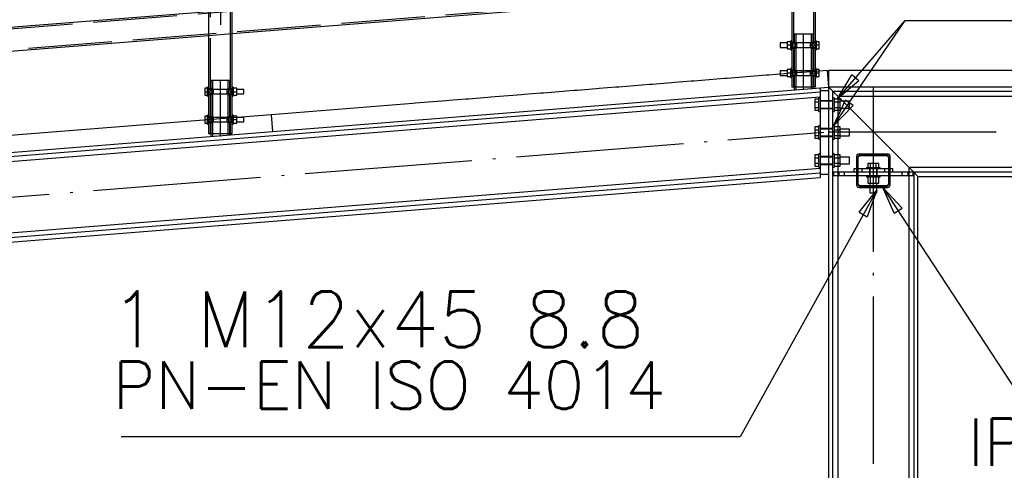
# Paper-space layout '450x700' of a CAD drawing. Header units: millimetres. Extents: x 0 to 420, y 0 to 695.
# Tile 67 of 86: x 331 to 366, y 330 to 347. Entities that reach past the tile are written whole.
import ezdxf

# ---------------------------------------------------------------- set-up
doc = ezdxf.new("R2010")
doc.units = ezdxf.units.MM
doc.linetypes.add('ACAD_ISO02W100', pattern=[15, 12, -3])
doc.linetypes.add('ACAD_ISO04W100', pattern=[30, 24, -3, 0, -3])
doc.layers.get('0').update_dxf_attribs({"linetype": 'CONTINUOUS'})
doc.layers.add('AS_DIM_ON', color=7, linetype='CONTINUOUS')
doc.styles.add('Simplex.shx', font='simplex.shx', dxfattribs={"height": 2})

psp = doc.layouts.new('450x700')

# ---------------------------------------------------------------- hatches: boundary and pattern name
h = psp.add_hatch()
h.set_pattern_fill('ANSI31', color=256, scale=0.1, style=0)
h.set_pattern_definition([(45, (237.16074, 342.5165), (-0.2245064, 0.2245064), [])])
h.paths.add_polyline_path([(362.119, 341.724), (361.099, 341.724, 0.414214), (361.009, 341.634), (361.009, 340.614, 0.414214), (361.099, 340.524), (362.119, 340.524, 0.414214), (362.209, 340.614), (362.209, 341.634, 0.414214)], flags=0)
h.paths.add_polyline_path([(362.089, 341.664, -0.414214), (362.149, 341.604), (362.149, 340.644, -0.414214), (362.089, 340.584), (361.129, 340.584, -0.414214), (361.069, 340.644), (361.069, 341.604, -0.414214), (361.129, 341.664)], flags=0)

# ---------------------------------------------------------------- linework, layer by layer
at = {"color": 84, "linetype": 'ACAD_ISO02W100', "ltscale": 0.25}
for p, q in [((359.476, 345.717), (359.476, 366.687)), ((358.744, 365.895), (358.744, 345.717)), ((337.844, 364.625), (337.844, 344.05)), ((338.576, 344.05), (338.576, 364.625)), ((359.081, 348.457), (234.081, 338.49)), ((234.139, 337.76), (358.686, 347.692)), ((337.786, 346.818), (337.786, 345.967)), ((338.634, 346.034), (338.634, 346.827)), ((337.786, 345.967), (338.634, 346.034)), ((358.871, 346.017), (358.773, 346.017)), ((358.773, 346.017), (358.773, 345.717)), ((358.831, 346.017), (358.831, 345.717)), ((359.11, 346.017), (358.871, 346.017)), ((359.348, 346.017), (359.11, 346.017)), ((359.447, 346.017), (359.348, 346.017)), ((359.389, 345.717), (359.389, 346.017)), ((359.447, 345.717), (359.447, 346.017)), ((358.744, 345.717), (358.686, 345.717)), ((358.695, 345.537), (358.686, 345.516)), ((358.686, 345.516), (358.744, 345.516)), ((358.695, 345.697), (358.7, 345.687)), ((359.524, 345.697), (358.695, 345.697)), ((358.7, 345.546), (358.695, 345.537)), ((358.695, 345.537), (359.524, 345.537)), ((358.744, 345.717), (358.753, 345.697)), ((358.744, 345.717), (358.758, 345.687)), ((358.758, 345.546), (358.744, 345.516)), ((358.753, 345.537), (358.744, 345.516)), ((358.744, 345.516), (358.744, 344.717)), ((358.753, 345.697), (358.758, 345.687)), ((358.758, 345.546), (358.753, 345.537)), ((358.758, 345.687), (358.764, 345.617)), ((358.764, 345.617), (358.758, 345.546)), ((358.773, 345.717), (358.802, 345.687)), ((358.773, 345.717), (358.793, 345.697)), ((358.831, 345.717), (358.773, 345.717)), ((358.802, 345.546), (358.773, 345.516)), ((358.793, 345.537), (358.773, 345.516)), ((358.773, 345.516), (358.773, 344.717)), ((358.773, 345.516), (358.831, 345.516)), ((358.793, 345.697), (358.802, 345.687)), ((358.802, 345.546), (358.793, 345.537)), ((358.802, 345.687), (358.814, 345.617)), ((358.814, 345.617), (358.802, 345.546)), ((358.831, 345.717), (358.86, 345.687)), ((358.831, 345.717), (358.851, 345.697)), ((358.86, 345.546), (358.831, 345.516)), ((358.851, 345.537), (358.831, 345.516)), ((358.831, 345.516), (358.831, 344.717)), ((358.851, 345.697), (358.86, 345.687)), ((358.86, 345.546), (358.851, 345.537)), ((358.86, 345.687), (358.861, 345.686)), ((358.861, 345.547), (358.86, 345.546)), ((358.861, 345.686), (358.861, 345.617)), ((358.861, 345.617), (358.861, 345.547)), ((359.359, 345.687), (359.389, 345.717)), ((359.359, 345.687), (359.369, 345.697)), ((359.359, 345.686), (359.359, 345.687)), ((359.359, 345.617), (359.359, 345.686)), ((359.359, 345.547), (359.359, 345.617)), ((359.359, 345.546), (359.359, 345.547)), ((359.369, 345.537), (359.359, 345.546)), ((359.389, 345.516), (359.359, 345.546)), ((359.369, 345.697), (359.389, 345.717)), ((359.389, 345.516), (359.369, 345.537)), ((359.447, 345.717), (359.389, 345.717)), ((359.389, 344.717), (359.389, 345.516)), ((359.389, 345.516), (359.447, 345.516)), ((359.405, 345.617), (359.417, 345.687)), ((359.417, 345.546), (359.405, 345.617)), ((359.417, 345.687), (359.447, 345.717)), ((359.417, 345.687), (359.427, 345.697)), ((359.427, 345.537), (359.417, 345.546)), ((359.447, 345.516), (359.417, 345.546)), ((359.427, 345.697), (359.447, 345.717)), ((359.447, 345.516), (359.427, 345.537)), ((359.447, 344.717), (359.447, 345.516)), ((359.456, 345.617), (359.462, 345.687)), ((359.462, 345.546), (359.456, 345.617)), ((359.462, 345.687), (359.476, 345.717)), ((359.462, 345.687), (359.466, 345.697)), ((359.476, 345.516), (359.462, 345.546)), ((359.466, 345.537), (359.462, 345.546)), ((359.466, 345.697), (359.476, 345.717)), ((359.476, 345.516), (359.466, 345.537)), ((359.534, 345.717), (359.476, 345.717)), ((359.476, 345.516), (359.534, 345.516)), ((359.476, 344.717), (359.476, 345.516)), ((359.52, 345.687), (359.524, 345.697)), ((359.524, 345.537), (359.52, 345.546)), ((359.524, 345.697), (359.534, 345.717)), ((359.534, 345.516), (359.524, 345.537)), ((358.266, 344.579), (358.266, 344.56)), ((358.266, 344.56), (358.266, 344.543)), ((358.266, 344.543), (358.266, 344.537)), ((358.266, 344.537), (358.518, 344.537)), ((358.518, 344.599), (358.518, 344.492)), ((358.518, 344.492), (358.654, 344.492)), ((358.654, 344.585), (358.654, 344.61)), ((358.654, 344.555), (358.654, 344.585)), ((358.654, 344.528), (358.654, 344.555)), ((358.654, 344.503), (358.654, 344.528)), ((358.654, 344.492), (358.654, 344.503)), ((358.654, 344.483), (358.654, 344.492)), ((358.654, 344.469), (358.654, 344.483)), ((358.654, 344.46), (358.654, 344.469)), ((358.654, 344.457), (358.654, 344.46)), ((358.654, 344.457), (358.686, 344.457)), ((358.744, 344.716), (358.686, 344.716)), ((358.686, 344.613), (358.686, 344.585)), ((358.686, 344.585), (358.686, 344.555)), ((358.686, 344.555), (358.686, 344.528)), ((358.7, 344.546), (358.686, 344.516)), ((358.686, 344.537), (359.534, 344.537)), ((358.695, 344.537), (358.686, 344.516)), ((358.686, 344.528), (358.686, 344.503)), ((358.686, 344.516), (358.744, 344.516)), ((358.686, 344.503), (358.686, 344.483)), ((358.686, 344.483), (358.686, 344.469)), ((358.686, 344.469), (358.686, 344.46)), ((358.686, 344.46), (358.686, 344.457)), ((358.686, 344.457), (358.686, 344.117)), ((358.695, 344.697), (358.7, 344.687)), ((359.524, 344.697), (358.695, 344.697)), ((358.7, 344.546), (358.695, 344.537)), ((358.705, 344.614), (358.7, 344.546)), ((358.744, 344.717), (358.753, 344.697)), ((358.744, 344.717), (358.758, 344.687)), ((358.758, 344.546), (358.744, 344.516)), ((358.753, 344.537), (358.744, 344.516)), ((358.744, 344.516), (358.744, 344.117)), ((358.753, 344.697), (358.758, 344.687)), ((358.758, 344.546), (358.753, 344.537)), ((358.758, 344.687), (358.764, 344.617)), ((358.764, 344.617), (358.758, 344.546)), ((358.763, 344.619), (358.764, 344.617)), ((358.773, 344.717), (358.802, 344.687)), ((358.773, 344.717), (358.793, 344.697)), ((358.831, 344.716), (358.773, 344.716)), ((358.802, 344.546), (358.773, 344.516)), ((358.793, 344.537), (358.773, 344.516)), ((358.773, 344.516), (358.773, 344.018)), ((358.773, 344.516), (358.831, 344.516)), ((358.793, 344.697), (358.802, 344.687)), ((358.802, 344.546), (358.793, 344.537)), ((358.802, 344.687), (358.813, 344.623)), ((358.814, 344.617), (358.802, 344.546)), ((358.813, 344.623), (358.814, 344.617)), ((358.831, 344.717), (358.86, 344.687)), ((358.831, 344.717), (358.851, 344.697)), ((358.86, 344.546), (358.831, 344.516)), ((358.851, 344.537), (358.831, 344.516)), ((358.831, 344.516), (358.831, 344.023)), ((358.851, 344.697), (358.86, 344.687)), ((358.86, 344.546), (358.851, 344.537)), ((358.86, 344.687), (358.861, 344.686)), ((358.861, 344.547), (358.86, 344.546)), ((358.861, 344.686), (358.861, 344.617)), ((358.861, 344.617), (358.861, 344.547)), ((359.359, 344.687), (359.389, 344.717)), ((359.359, 344.687), (359.369, 344.697)), ((359.359, 344.686), (359.359, 344.687)), ((359.359, 344.617), (359.359, 344.686)), ((359.359, 344.547), (359.359, 344.617)), ((359.359, 344.546), (359.359, 344.547)), ((359.369, 344.537), (359.359, 344.546)), ((359.389, 344.516), (359.359, 344.546)), ((359.369, 344.697), (359.389, 344.717)), ((359.389, 344.516), (359.369, 344.537)), ((359.447, 344.716), (359.389, 344.716)), ((359.389, 344.067), (359.389, 344.516)), ((359.389, 344.516), (359.447, 344.516)), ((359.405, 344.617), (359.415, 344.671)), ((359.417, 344.546), (359.405, 344.617)), ((359.415, 344.671), (359.417, 344.687)), ((359.417, 344.687), (359.447, 344.717)), ((359.417, 344.687), (359.427, 344.697)), ((359.427, 344.537), (359.417, 344.546)), ((359.447, 344.516), (359.417, 344.546)), ((359.427, 344.697), (359.447, 344.717)), ((359.447, 344.516), (359.427, 344.537)), ((359.447, 344.072), (359.447, 344.516)), ((359.456, 344.617), (359.462, 344.687)), ((359.462, 344.546), (359.456, 344.617)), ((359.461, 344.675), (359.462, 344.687)), ((359.462, 344.687), (359.476, 344.717)), ((359.462, 344.687), (359.466, 344.697)), ((359.476, 344.516), (359.462, 344.546)), ((359.466, 344.537), (359.462, 344.546)), ((359.466, 344.697), (359.476, 344.717)), ((359.476, 344.516), (359.466, 344.537)), ((359.534, 344.716), (359.476, 344.716)), ((359.476, 344.516), (359.534, 344.516)), ((359.476, 344.117), (359.476, 344.516)), ((359.514, 344.617), (359.519, 344.679)), ((359.52, 344.546), (359.514, 344.617)), ((359.52, 344.687), (359.524, 344.697)), ((359.534, 344.516), (359.52, 344.546)), ((359.524, 344.537), (359.52, 344.546)), ((359.524, 344.697), (359.534, 344.717)), ((359.534, 344.516), (359.524, 344.537)), ((359.534, 344.678), (359.534, 344.681)), ((359.534, 344.648), (359.534, 344.678)), ((359.534, 344.617), (359.534, 344.648)), ((359.534, 344.585), (359.534, 344.617)), ((359.534, 344.555), (359.534, 344.585)), ((359.534, 344.528), (359.534, 344.555)), ((359.534, 344.503), (359.534, 344.528)), ((359.534, 344.483), (359.534, 344.503)), ((359.534, 344.469), (359.534, 344.483)), ((359.534, 344.46), (359.534, 344.469)), ((359.534, 344.457), (359.534, 344.46)), ((359.534, 344.457), (359.566, 344.457)), ((359.534, 344.117), (359.534, 344.457)), ((359.566, 344.683), (359.566, 344.678)), ((359.566, 344.678), (359.566, 344.648)), ((359.566, 344.648), (359.566, 344.617)), ((359.672, 344.617), (359.566, 344.617)), ((359.566, 344.617), (359.566, 344.585)), ((359.566, 344.585), (359.566, 344.555)), ((359.566, 344.555), (359.566, 344.528)), ((359.566, 344.528), (359.566, 344.503)), ((359.566, 344.503), (359.566, 344.492)), ((359.566, 344.492), (359.672, 344.492)), ((359.566, 344.492), (359.566, 344.483)), ((359.566, 344.483), (359.566, 344.469)), ((359.566, 344.469), (359.566, 344.46)), ((359.566, 344.46), (359.566, 344.457)), ((359.672, 344.617), (359.672, 344.691)), ((359.672, 344.492), (359.672, 344.617)), ((337.844, 344.05), (337.786, 344.05)), ((337.795, 344.03), (337.8, 344.021)), ((338.624, 344.03), (337.795, 344.03)), ((337.844, 344.05), (337.853, 344.03)), ((337.844, 344.05), (337.858, 344.021)), ((337.853, 344.03), (337.858, 344.021)), ((337.858, 344.021), (337.864, 343.95)), ((337.971, 344.35), (337.873, 344.35)), ((337.873, 344.35), (337.873, 344.05)), ((337.873, 344.05), (337.902, 344.021)), ((337.931, 344.05), (337.873, 344.05)), ((337.893, 344.03), (337.902, 344.021)), ((337.902, 344.021), (337.914, 343.95)), ((337.931, 344.35), (337.931, 344.05)), ((337.931, 344.05), (337.96, 344.021)), ((337.951, 344.03), (337.96, 344.021)), ((337.96, 344.021), (337.961, 344.019)), ((337.961, 343.95), (337.961, 344.019)), ((338.21, 344.35), (337.971, 344.35)), ((338.448, 344.35), (338.21, 344.35)), ((338.547, 344.35), (338.448, 344.35)), ((338.459, 344.021), (338.489, 344.05)), ((338.459, 344.021), (338.469, 344.03)), ((338.459, 344.019), (338.459, 344.021)), ((338.459, 343.95), (338.459, 344.019)), ((338.469, 344.03), (338.489, 344.05)), ((338.489, 344.05), (338.489, 344.35)), ((338.547, 344.05), (338.489, 344.05)), ((338.505, 343.95), (338.517, 344.021)), ((338.517, 344.021), (338.547, 344.05)), ((338.517, 344.021), (338.527, 344.03)), ((338.527, 344.03), (338.547, 344.05)), ((338.547, 344.05), (338.547, 344.35)), ((338.556, 343.95), (338.562, 344.021)), ((338.562, 344.021), (338.576, 344.05)), ((338.562, 344.021), (338.566, 344.03)), ((338.566, 344.03), (338.576, 344.05)), ((338.634, 344.05), (338.576, 344.05)), ((338.62, 344.021), (338.624, 344.03)), ((338.624, 344.03), (338.634, 344.05)), ((358.718, 344.116), (358.686, 344.116)), ((358.81, 344.116), (358.718, 344.116)), ((358.947, 344.116), (358.81, 344.116)), ((359.11, 344.116), (358.947, 344.116)), ((359.272, 344.116), (359.11, 344.116)), ((359.41, 344.116), (359.272, 344.116)), ((359.501, 344.116), (359.41, 344.116)), ((359.534, 344.116), (359.501, 344.116)), ((337.795, 343.87), (337.786, 343.85)), ((337.786, 343.85), (337.844, 343.85)), ((337.8, 343.879), (337.795, 343.87)), ((337.795, 343.87), (338.624, 343.87)), ((337.858, 343.879), (337.844, 343.85)), ((337.853, 343.87), (337.844, 343.85)), ((337.844, 343.85), (337.844, 343.05)), ((337.858, 343.879), (337.853, 343.87)), ((337.864, 343.95), (337.858, 343.879)), ((337.902, 343.879), (337.873, 343.85)), ((337.893, 343.87), (337.873, 343.85)), ((337.873, 343.85), (337.873, 343.05)), ((337.873, 343.85), (337.931, 343.85)), ((337.914, 343.95), (337.902, 343.879)), ((337.96, 343.879), (337.931, 343.85)), ((337.951, 343.87), (337.931, 343.85)), ((337.931, 343.85), (337.931, 343.05)), ((337.961, 343.881), (337.96, 343.879)), ((337.961, 343.881), (337.961, 343.95)), ((338.459, 343.881), (338.459, 343.95)), ((338.459, 343.879), (338.459, 343.881)), ((338.489, 343.85), (338.459, 343.879)), ((338.469, 343.87), (338.459, 343.879)), ((338.489, 343.85), (338.469, 343.87)), ((338.489, 343.05), (338.489, 343.85)), ((338.489, 343.85), (338.547, 343.85)), ((338.517, 343.879), (338.505, 343.95)), ((338.547, 343.85), (338.517, 343.879)), ((338.527, 343.87), (338.517, 343.879)), ((338.547, 343.85), (338.527, 343.87)), ((338.547, 343.05), (338.547, 343.85)), ((338.562, 343.879), (338.556, 343.95)), ((338.576, 343.85), (338.562, 343.879)), ((338.566, 343.87), (338.562, 343.879)), ((338.576, 343.85), (338.566, 343.87)), ((338.576, 343.85), (338.634, 343.85)), ((338.576, 343.05), (338.576, 343.85)), ((338.624, 343.87), (338.62, 343.879)), ((338.634, 343.85), (338.624, 343.87)), ((360.337, 343.688), (360.337, 343.287)), ((360.009, 343.628), (359.709, 343.628)), ((360.157, 343.607), (359.709, 343.607)), ((359.709, 343.367), (360.157, 343.367)), ((359.709, 343.347), (360.009, 343.347)), ((360.157, 343.628), (360.009, 343.628)), ((360.009, 343.347), (360.157, 343.347)), ((360.518, 343.608), (360.758, 343.368)), ((337.844, 343.05), (337.786, 343.05)), ((337.795, 343.03), (337.8, 343.021)), ((337.893, 343.03), (337.795, 343.03)), ((337.844, 343.05), (337.853, 343.03)), ((337.844, 343.05), (337.858, 343.021)), ((337.853, 343.03), (337.858, 343.021)), ((337.858, 343.021), (337.864, 342.95)), ((337.873, 343.05), (337.902, 343.021)), ((337.931, 343.05), (337.873, 343.05)), ((338.624, 343.03), (337.893, 343.03)), ((337.893, 343.03), (337.902, 343.021)), ((337.902, 343.021), (337.913, 342.956)), ((337.913, 342.956), (337.914, 342.95)), ((337.931, 343.05), (337.96, 343.021)), ((337.951, 343.03), (337.96, 343.021)), ((337.96, 343.021), (337.961, 343.019)), ((337.961, 342.95), (337.961, 343.019)), ((338.459, 343.021), (338.489, 343.05)), ((338.459, 343.021), (338.469, 343.03)), ((338.459, 343.019), (338.459, 343.021)), ((338.459, 342.95), (338.459, 343.019)), ((338.469, 343.03), (338.489, 343.05)), ((338.547, 343.05), (338.489, 343.05)), ((338.505, 342.95), (338.515, 343.004)), ((338.515, 343.004), (338.517, 343.021)), ((338.517, 343.021), (338.547, 343.05)), ((338.517, 343.021), (338.527, 343.03)), ((338.527, 343.03), (338.547, 343.05)), ((338.556, 342.95), (338.562, 343.021)), ((338.562, 343.021), (338.576, 343.05)), ((338.562, 343.021), (338.566, 343.03)), ((338.566, 343.03), (338.576, 343.05)), ((338.634, 343.05), (338.576, 343.05)), ((338.614, 342.95), (338.619, 343.013)), ((338.62, 343.021), (338.624, 343.03)), ((338.624, 343.03), (338.634, 343.05)), ((338.634, 343.011), (338.634, 343.014)), ((338.634, 342.981), (338.634, 343.011)), ((338.634, 342.95), (338.634, 342.981)), ((338.666, 343.017), (338.666, 343.011)), ((338.666, 343.011), (338.666, 342.981)), ((338.666, 342.981), (338.666, 342.95)), ((338.802, 342.95), (338.802, 343.027)), ((339.054, 343.03), (338.835, 343.03)), ((339.054, 343.024), (339.054, 343.03)), ((339.054, 343.007), (339.054, 343.024)), ((339.054, 342.981), (339.054, 343.007)), ((339.054, 342.95), (339.054, 342.981)), ((337.648, 342.935), (337.648, 342.825)), ((337.648, 342.825), (337.754, 342.825)), ((337.754, 342.919), (337.754, 342.944)), ((337.754, 342.889), (337.754, 342.919)), ((337.754, 342.861), (337.754, 342.889)), ((337.754, 342.837), (337.754, 342.861)), ((337.754, 342.825), (337.754, 342.837)), ((337.754, 342.817), (337.754, 342.825)), ((337.754, 342.802), (337.754, 342.817)), ((337.754, 342.793), (337.754, 342.802)), ((337.754, 342.79), (337.754, 342.793)), ((337.754, 342.79), (337.786, 342.79)), ((337.786, 342.946), (337.786, 342.919)), ((337.786, 342.919), (337.786, 342.889)), ((337.786, 342.889), (337.786, 342.861)), ((337.8, 342.879), (337.786, 342.85)), ((337.786, 342.87), (338.624, 342.87)), ((337.795, 342.87), (337.786, 342.85)), ((337.786, 342.861), (337.786, 342.837)), ((337.786, 342.85), (337.844, 342.85)), ((337.786, 342.837), (337.786, 342.817)), ((337.786, 342.817), (337.786, 342.802)), ((337.786, 342.802), (337.786, 342.793)), ((337.786, 342.793), (337.786, 342.79)), ((337.786, 342.79), (337.786, 342.45)), ((337.8, 342.879), (337.795, 342.87)), ((337.805, 342.948), (337.8, 342.879)), ((337.858, 342.879), (337.844, 342.85)), ((337.853, 342.87), (337.844, 342.85)), ((337.844, 342.85), (337.844, 342.45)), ((337.858, 342.879), (337.853, 342.87)), ((337.864, 342.95), (337.858, 342.879)), ((337.863, 342.952), (337.864, 342.95)), ((337.902, 342.879), (337.873, 342.85)), ((337.893, 342.87), (337.873, 342.85)), ((337.873, 342.85), (337.873, 342.351)), ((337.873, 342.85), (337.931, 342.85)), ((337.914, 342.95), (337.902, 342.879)), ((337.96, 342.879), (337.931, 342.85)), ((337.951, 342.87), (337.931, 342.85)), ((337.931, 342.85), (337.931, 342.356)), ((337.961, 342.881), (337.96, 342.879)), ((337.961, 342.881), (337.961, 342.95)), ((338.459, 342.881), (338.459, 342.95)), ((338.459, 342.879), (338.459, 342.881)), ((338.489, 342.85), (338.459, 342.879)), ((338.469, 342.87), (338.459, 342.879)), ((338.489, 342.85), (338.469, 342.87)), ((338.489, 342.4), (338.489, 342.85)), ((338.489, 342.85), (338.547, 342.85)), ((338.517, 342.879), (338.505, 342.95)), ((338.547, 342.85), (338.517, 342.879)), ((338.527, 342.87), (338.517, 342.879)), ((338.547, 342.85), (338.527, 342.87)), ((338.547, 342.405), (338.547, 342.85)), ((338.562, 342.879), (338.556, 342.95)), ((338.576, 342.85), (338.562, 342.879)), ((338.566, 342.87), (338.562, 342.879)), ((338.576, 342.85), (338.566, 342.87)), ((338.576, 342.85), (338.634, 342.85)), ((338.576, 342.45), (338.576, 342.85)), ((338.62, 342.879), (338.614, 342.95)), ((338.634, 342.85), (338.62, 342.879)), ((338.624, 342.87), (338.62, 342.879)), ((338.634, 342.85), (338.624, 342.87)), ((338.624, 342.87), (338.634, 342.87)), ((338.634, 342.919), (338.634, 342.95)), ((338.634, 342.889), (338.634, 342.919)), ((338.634, 342.861), (338.634, 342.889)), ((338.634, 342.837), (338.634, 342.861)), ((338.634, 342.817), (338.634, 342.837)), ((338.634, 342.802), (338.634, 342.817)), ((338.634, 342.793), (338.634, 342.802)), ((338.634, 342.79), (338.634, 342.793)), ((338.634, 342.79), (338.666, 342.79)), ((338.634, 342.45), (338.634, 342.79)), ((338.666, 342.95), (338.802, 342.95)), ((338.666, 342.95), (338.666, 342.919)), ((338.666, 342.919), (338.666, 342.889)), ((338.666, 342.889), (338.666, 342.861)), ((338.666, 342.861), (338.666, 342.837)), ((338.666, 342.837), (338.666, 342.817)), ((338.666, 342.825), (338.802, 342.825)), ((338.666, 342.817), (338.666, 342.802)), ((338.666, 342.802), (338.666, 342.793)), ((338.666, 342.793), (338.666, 342.79)), ((338.802, 342.825), (338.802, 342.95)), ((338.802, 342.87), (339.054, 342.87)), ((339.054, 342.919), (339.054, 342.95)), ((339.054, 342.893), (339.054, 342.919)), ((339.054, 342.876), (339.054, 342.893)), ((339.054, 342.87), (339.054, 342.876)), ((360.009, 342.628), (359.709, 342.628)), ((360.157, 342.607), (359.709, 342.607)), ((360.157, 342.628), (360.009, 342.628)), ((360.337, 342.688), (360.337, 342.287)), ((337.786, 342.45), (337.818, 342.45)), ((337.818, 342.45), (337.91, 342.45)), ((337.91, 342.45), (338.047, 342.45)), ((338.047, 342.45), (338.21, 342.45)), ((338.21, 342.45), (338.372, 342.45)), ((338.372, 342.45), (338.509, 342.45)), ((338.509, 342.45), (338.601, 342.45)), ((338.601, 342.45), (338.634, 342.45)), ((359.709, 342.367), (360.157, 342.367)), ((359.709, 342.347), (360.009, 342.347)), ((360.009, 342.347), (360.157, 342.347)), ((360.009, 341.628), (359.709, 341.628)), ((360.157, 341.607), (359.709, 341.607)), ((360.157, 341.628), (360.009, 341.628)), ((360.337, 341.688), (360.337, 341.287)), ((361.059, 341.604), (361.059, 341.184)), ((362.079, 341.684), (361.139, 341.684)), ((362.159, 341.184), (362.159, 341.604)), ((359.709, 341.367), (360.157, 341.367)), ((359.709, 341.347), (360.009, 341.347)), ((360.009, 341.347), (360.157, 341.347)), ((361.009, 341.204), (361.069, 341.204)), ((361.369, 341.234), (361.374, 341.234)), ((361.369, 341.234), (361.369, 341.184)), ((361.374, 341.234), (361.388, 341.234)), ((361.388, 341.234), (361.41, 341.234)), ((361.509, 341.384), (361.409, 341.384)), ((361.409, 341.384), (361.409, 341.234)), ((361.41, 341.234), (361.44, 341.234)), ((361.44, 341.234), (361.476, 341.234)), ((361.476, 341.234), (361.517, 341.234)), ((361.709, 341.384), (361.509, 341.384)), ((361.509, 341.234), (361.509, 341.384)), ((361.517, 341.234), (361.562, 341.234)), ((361.562, 341.234), (361.609, 341.234)), ((361.609, 341.234), (361.656, 341.234)), ((361.656, 341.234), (361.701, 341.234)), ((361.701, 341.234), (361.743, 341.234)), ((361.81, 341.384), (361.709, 341.384)), ((361.709, 341.234), (361.709, 341.384)), ((361.743, 341.234), (361.779, 341.234)), ((361.779, 341.234), (361.809, 341.234)), ((361.809, 341.234), (361.831, 341.234)), ((361.81, 341.234), (361.81, 341.384)), ((361.831, 341.234), (361.845, 341.234)), ((361.845, 341.234), (361.849, 341.234)), ((361.849, 341.184), (361.849, 341.234)), ((362.149, 341.204), (362.209, 341.204)), ((360.337, 341.064), (360.337, 340.944)), ((360.377, 341.064), (360.377, 340.944)), ((361.069, 341.184), (361.009, 341.184)), ((361.069, 341.064), (361.009, 341.064)), ((361.009, 341.044), (361.069, 341.044)), ((361.009, 340.944), (362.209, 340.944)), ((361.059, 341.064), (361.059, 340.644)), ((361.209, 341.064), (361.209, 341.184)), ((361.369, 340.944), (361.369, 340.894)), ((361.374, 340.894), (361.369, 340.894)), ((361.388, 340.894), (361.374, 340.894)), ((361.41, 340.894), (361.388, 340.894)), ((361.409, 340.894), (361.409, 340.678)), ((361.44, 340.894), (361.41, 340.894)), ((361.476, 340.894), (361.44, 340.894)), ((361.469, 341.184), (361.469, 341.064)), ((361.469, 341.064), (361.469, 340.944)), ((361.517, 340.894), (361.476, 340.894)), ((361.489, 341.184), (361.489, 340.944)), ((361.509, 340.678), (361.509, 340.894)), ((361.562, 340.894), (361.517, 340.894)), ((361.609, 340.894), (361.562, 340.894)), ((361.656, 340.894), (361.609, 340.894)), ((361.701, 340.894), (361.656, 340.894)), ((361.743, 340.894), (361.701, 340.894)), ((361.709, 340.678), (361.709, 340.894)), ((361.729, 340.944), (361.729, 341.184)), ((361.779, 340.894), (361.743, 340.894)), ((361.749, 341.064), (361.749, 341.184)), ((361.749, 340.944), (361.749, 341.064)), ((361.809, 340.894), (361.779, 340.894)), ((361.831, 340.894), (361.809, 340.894)), ((361.81, 340.678), (361.81, 340.894)), ((361.845, 340.894), (361.831, 340.894)), ((361.849, 340.894), (361.845, 340.894)), ((361.849, 340.894), (361.849, 340.944)), ((362.009, 341.184), (362.009, 341.064)), ((362.209, 341.184), (362.149, 341.184)), ((362.209, 341.064), (362.149, 341.064)), ((362.149, 341.044), (362.209, 341.044)), ((362.159, 340.644), (362.159, 341.064)), ((362.841, 341.064), (362.841, 340.944)), ((362.881, 341.064), (362.881, 340.944)), ((361.139, 340.564), (362.079, 340.564)), ((361.409, 340.678), (361.509, 340.678)), ((361.489, 340.678), (361.489, 340.524)), ((361.509, 340.678), (361.709, 340.678)), ((361.709, 340.678), (361.81, 340.678)), ((361.729, 340.524), (361.729, 340.678))]:
    psp.add_line(p, q, dxfattribs=at)
at = {"linetype": 'Continuous', "ltscale": 0.25}
for p, q in [((359.534, 345.777), (359.534, 358.83)), ((338.634, 346.034), (358.686, 347.633)), ((358.686, 347.633), (358.686, 345.777)), ((337.786, 346.818), (317.834, 345.227)), ((317.834, 344.376), (337.786, 345.967)), ((337.786, 345.967), (337.786, 344.11)), ((338.634, 344.11), (338.634, 346.034)), ((358.518, 345.697), (358.266, 345.697)), ((358.266, 345.697), (358.266, 345.69)), ((358.266, 345.69), (358.266, 345.673)), ((358.266, 345.673), (358.266, 345.647)), ((358.266, 345.647), (358.266, 345.617)), ((358.266, 345.617), (358.266, 345.586)), ((358.266, 345.586), (358.266, 345.56)), ((358.266, 345.56), (358.266, 345.543)), ((358.266, 345.543), (358.266, 345.537)), ((358.266, 345.537), (358.518, 345.537)), ((358.654, 345.741), (358.518, 345.741)), ((358.518, 345.741), (358.518, 345.617)), ((358.654, 345.617), (358.518, 345.617)), ((358.518, 345.617), (358.518, 345.492)), ((358.518, 345.492), (358.654, 345.492)), ((358.686, 345.777), (358.654, 345.777)), ((358.654, 345.773), (358.654, 345.777)), ((358.654, 345.764), (358.654, 345.773)), ((358.654, 345.75), (358.654, 345.764)), ((358.654, 345.73), (358.654, 345.75)), ((358.654, 345.705), (358.654, 345.73)), ((358.654, 345.678), (358.654, 345.705)), ((358.654, 345.648), (358.654, 345.678)), ((358.654, 345.617), (358.654, 345.648)), ((358.654, 345.585), (358.654, 345.617)), ((358.654, 345.555), (358.654, 345.585)), ((358.654, 345.528), (358.654, 345.555)), ((358.654, 345.503), (358.654, 345.528)), ((358.654, 345.483), (358.654, 345.503)), ((358.654, 345.469), (358.654, 345.483)), ((358.654, 345.46), (358.654, 345.469)), ((358.654, 345.457), (358.654, 345.46)), ((358.654, 345.457), (358.686, 345.457)), ((358.686, 345.777), (358.686, 345.773)), ((358.686, 345.773), (358.686, 345.764)), ((358.686, 345.764), (358.686, 345.75)), ((358.686, 345.75), (358.686, 345.73)), ((358.686, 345.73), (358.686, 345.705)), ((358.686, 345.717), (358.695, 345.697)), ((358.686, 345.717), (358.7, 345.687)), ((358.686, 345.705), (358.686, 345.678)), ((358.695, 345.697), (358.686, 345.697)), ((358.686, 345.678), (358.686, 345.648)), ((358.686, 345.648), (358.686, 345.617)), ((358.686, 345.617), (358.686, 345.585)), ((358.686, 345.585), (358.686, 345.555)), ((358.686, 345.555), (358.686, 345.528)), ((358.7, 345.546), (358.686, 345.516)), ((358.686, 345.537), (358.695, 345.537)), ((358.686, 345.528), (358.686, 345.503)), ((358.686, 345.503), (358.686, 345.483)), ((358.686, 345.483), (358.686, 345.469)), ((358.686, 345.469), (358.686, 345.46)), ((358.686, 345.46), (358.686, 345.457)), ((358.686, 345.457), (358.686, 344.777)), ((358.7, 345.687), (358.706, 345.617)), ((358.706, 345.617), (358.7, 345.546)), ((359.514, 345.617), (359.52, 345.687)), ((359.52, 345.546), (359.514, 345.617)), ((359.52, 345.687), (359.534, 345.717)), ((359.534, 345.516), (359.52, 345.546)), ((359.534, 345.697), (359.524, 345.697)), ((359.524, 345.537), (359.534, 345.537)), ((359.566, 345.777), (359.534, 345.777)), ((359.534, 345.773), (359.534, 345.777)), ((359.534, 345.764), (359.534, 345.773)), ((359.534, 345.75), (359.534, 345.764)), ((359.534, 345.73), (359.534, 345.75)), ((359.534, 345.705), (359.534, 345.73)), ((359.534, 345.678), (359.534, 345.705)), ((359.534, 345.648), (359.534, 345.678)), ((359.534, 345.617), (359.534, 345.648)), ((359.534, 345.585), (359.534, 345.617)), ((359.534, 345.555), (359.534, 345.585)), ((359.534, 345.528), (359.534, 345.555)), ((359.534, 345.503), (359.534, 345.528)), ((359.534, 345.483), (359.534, 345.503)), ((359.534, 345.469), (359.534, 345.483)), ((359.534, 345.46), (359.534, 345.469)), ((359.534, 345.457), (359.534, 345.46)), ((359.534, 345.457), (359.566, 345.457)), ((359.534, 344.777), (359.534, 345.457)), ((359.566, 345.777), (359.566, 345.773)), ((359.566, 345.773), (359.566, 345.764)), ((359.566, 345.764), (359.566, 345.75)), ((359.566, 345.75), (359.566, 345.73)), ((359.672, 345.741), (359.566, 345.741)), ((359.566, 345.73), (359.566, 345.705)), ((359.566, 345.705), (359.566, 345.678)), ((359.566, 345.678), (359.566, 345.648)), ((359.566, 345.648), (359.566, 345.617)), ((359.672, 345.617), (359.566, 345.617)), ((359.566, 345.617), (359.566, 345.585)), ((359.566, 345.585), (359.566, 345.555)), ((359.566, 345.555), (359.566, 345.528)), ((359.566, 345.528), (359.566, 345.503)), ((359.566, 345.503), (359.566, 345.483)), ((359.566, 345.492), (359.672, 345.492)), ((359.566, 345.483), (359.566, 345.469)), ((359.566, 345.469), (359.566, 345.46)), ((359.566, 345.46), (359.566, 345.457)), ((359.672, 345.617), (359.672, 345.741)), ((359.672, 345.492), (359.672, 345.617)), ((358.654, 344.741), (358.518, 344.741)), ((358.518, 344.741), (358.518, 344.617)), ((358.686, 344.777), (358.654, 344.777)), ((358.654, 344.773), (358.654, 344.777)), ((358.654, 344.764), (358.654, 344.773)), ((358.654, 344.75), (358.654, 344.764)), ((358.654, 344.73), (358.654, 344.75)), ((358.654, 344.705), (358.654, 344.73)), ((358.686, 344.777), (358.686, 344.773)), ((358.686, 344.773), (358.686, 344.764)), ((358.686, 344.764), (358.686, 344.75)), ((358.686, 344.75), (358.686, 344.73)), ((358.686, 344.73), (358.686, 344.705)), ((359.566, 344.777), (359.534, 344.777)), ((359.534, 344.773), (359.534, 344.777)), ((359.534, 344.764), (359.534, 344.773)), ((359.534, 344.75), (359.534, 344.764)), ((359.534, 344.73), (359.534, 344.75)), ((359.534, 344.705), (359.534, 344.73)), ((359.566, 344.777), (359.566, 344.773)), ((359.566, 344.773), (359.566, 344.764)), ((359.566, 344.764), (359.566, 344.75)), ((359.566, 344.75), (359.566, 344.73)), ((359.672, 344.741), (359.566, 344.741)), ((359.566, 344.73), (359.566, 344.705)), ((359.672, 344.691), (359.672, 344.741)), ((356.273, 344.421), (355.177, 344.333)), ((356.373, 344.428), (356.273, 344.42)), ((357.769, 344.54), (356.373, 344.428)), ((357.868, 344.548), (357.769, 344.54)), ((358.965, 344.635), (357.868, 344.548)), ((358.518, 344.697), (358.266, 344.697)), ((358.266, 344.697), (358.266, 344.69)), ((358.266, 344.69), (358.266, 344.673)), ((358.266, 344.673), (358.266, 344.647)), ((358.266, 344.647), (358.266, 344.617)), ((358.266, 344.617), (358.266, 344.586)), ((358.266, 344.586), (358.266, 344.579)), ((358.654, 344.617), (358.518, 344.617)), ((358.518, 344.617), (358.518, 344.599)), ((358.654, 344.678), (358.654, 344.705)), ((358.654, 344.648), (358.654, 344.678)), ((358.654, 344.617), (358.654, 344.648)), ((358.654, 344.61), (358.654, 344.617)), ((358.686, 344.717), (358.695, 344.697)), ((358.686, 344.717), (358.7, 344.687)), ((358.686, 344.705), (358.686, 344.678)), ((358.695, 344.697), (358.686, 344.697)), ((358.686, 344.678), (358.686, 344.648)), ((358.686, 344.648), (358.686, 344.617)), ((358.686, 344.617), (358.686, 344.613)), ((358.7, 344.687), (358.706, 344.617)), ((358.706, 344.617), (358.705, 344.614)), ((359.064, 344.643), (358.965, 344.635)), ((359.962, 344.715), (359.064, 344.643)), ((359.519, 344.679), (359.52, 344.687)), ((359.52, 344.687), (359.534, 344.717)), ((359.534, 344.697), (359.524, 344.697)), ((359.534, 344.681), (359.534, 344.705)), ((359.566, 344.705), (359.566, 344.683)), ((360.009, 344.116), (359.962, 344.715)), ((380.009, 344.716), (360.009, 344.716)), ((360.009, 344.116), (360.009, 344.716)), ((337.754, 344.074), (337.648, 344.074)), ((337.648, 344.074), (337.648, 343.95)), ((337.786, 344.11), (337.754, 344.11)), ((337.754, 344.107), (337.754, 344.11)), ((337.754, 344.098), (337.754, 344.107)), ((337.754, 344.083), (337.754, 344.098)), ((337.754, 344.063), (337.754, 344.083)), ((337.754, 344.039), (337.754, 344.063)), ((337.754, 344.011), (337.754, 344.039)), ((337.786, 344.11), (337.786, 344.107)), ((337.786, 344.107), (337.786, 344.098)), ((337.786, 344.098), (337.786, 344.083)), ((337.786, 344.083), (337.786, 344.063)), ((337.786, 344.063), (337.786, 344.039)), ((337.786, 344.05), (337.795, 344.03)), ((337.786, 344.05), (337.8, 344.021)), ((337.786, 344.039), (337.786, 344.011)), ((337.795, 344.03), (337.786, 344.03)), ((337.8, 344.021), (337.806, 343.95)), ((338.614, 343.95), (338.62, 344.021)), ((338.62, 344.021), (338.634, 344.05)), ((338.634, 344.03), (338.624, 344.03)), ((338.666, 344.11), (338.634, 344.11)), ((338.634, 344.107), (338.634, 344.11)), ((338.634, 344.098), (338.634, 344.107)), ((338.634, 344.083), (338.634, 344.098)), ((338.634, 344.063), (338.634, 344.083)), ((338.634, 344.039), (338.634, 344.063)), ((338.634, 344.011), (338.634, 344.039)), ((338.666, 344.11), (338.666, 344.107)), ((338.666, 344.107), (338.666, 344.098)), ((338.666, 344.098), (338.666, 344.083)), ((338.666, 344.083), (338.666, 344.063)), ((338.802, 344.074), (338.666, 344.074)), ((338.666, 344.063), (338.666, 344.039)), ((338.666, 344.039), (338.666, 344.011)), ((338.802, 343.95), (338.802, 344.074)), ((339.054, 344.03), (338.802, 344.03)), ((339.054, 344.024), (339.054, 344.03)), ((339.054, 344.007), (339.054, 344.024)), ((340.073, 342.527), (360.009, 344.116)), ((351.688, 344.055), (350.99, 343.999)), ((351.788, 344.063), (351.688, 344.055)), ((352.386, 344.111), (351.788, 344.063)), ((352.485, 344.118), (352.386, 344.11)), ((353.582, 344.206), (352.485, 344.118)), ((353.682, 344.214), (353.582, 344.206)), ((354.379, 344.269), (353.682, 344.214)), ((354.479, 344.277), (354.379, 344.269)), ((355.077, 344.325), (354.479, 344.277)), ((355.177, 344.333), (355.077, 344.325)), ((359.709, 344.093), (359.709, 343.944)), ((360.009, 343.983), (360.009, 344.116)), ((360.009, 344.116), (360.157, 343.968)), ((380.009, 344.116), (360.009, 344.116)), ((235.31, 334.025), (359.709, 343.944)), ((297.595, 338.811), (359.709, 343.764)), ((337.648, 343.95), (337.754, 343.95)), ((337.648, 343.95), (337.648, 343.825)), ((337.648, 343.825), (337.754, 343.825)), ((337.754, 343.981), (337.754, 344.011)), ((337.754, 343.95), (337.754, 343.981)), ((337.754, 343.919), (337.754, 343.95)), ((337.754, 343.889), (337.754, 343.919)), ((337.754, 343.861), (337.754, 343.889)), ((337.754, 343.837), (337.754, 343.861)), ((337.754, 343.817), (337.754, 343.837)), ((337.754, 343.802), (337.754, 343.817)), ((337.754, 343.793), (337.754, 343.802)), ((337.754, 343.79), (337.754, 343.793)), ((337.754, 343.79), (337.786, 343.79)), ((337.786, 344.011), (337.786, 343.981)), ((337.786, 343.981), (337.786, 343.95)), ((337.786, 343.95), (337.786, 343.919)), ((337.786, 343.919), (337.786, 343.889)), ((337.786, 343.889), (337.786, 343.861)), ((337.8, 343.879), (337.786, 343.85)), ((337.786, 343.87), (337.795, 343.87)), ((337.786, 343.861), (337.786, 343.837)), ((337.786, 343.837), (337.786, 343.817)), ((337.786, 343.817), (337.786, 343.802)), ((337.786, 343.802), (337.786, 343.793)), ((337.786, 343.793), (337.786, 343.79)), ((337.786, 343.79), (337.786, 343.11)), ((337.806, 343.95), (337.8, 343.879)), ((338.62, 343.879), (338.614, 343.95)), ((338.634, 343.85), (338.62, 343.879)), ((338.624, 343.87), (338.634, 343.87)), ((338.634, 343.981), (338.634, 344.011)), ((338.634, 343.95), (338.634, 343.981)), ((338.634, 343.919), (338.634, 343.95)), ((338.634, 343.889), (338.634, 343.919)), ((338.634, 343.861), (338.634, 343.889)), ((338.634, 343.837), (338.634, 343.861)), ((338.634, 343.817), (338.634, 343.837)), ((338.634, 343.802), (338.634, 343.817)), ((338.634, 343.793), (338.634, 343.802)), ((338.634, 343.79), (338.634, 343.793)), ((338.634, 343.79), (338.666, 343.79)), ((338.634, 343.11), (338.634, 343.79)), ((338.666, 344.011), (338.666, 343.981)), ((338.666, 343.981), (338.666, 343.95)), ((338.666, 343.95), (338.802, 343.95)), ((338.666, 343.95), (338.666, 343.919)), ((338.666, 343.919), (338.666, 343.889)), ((338.666, 343.889), (338.666, 343.861)), ((338.666, 343.861), (338.666, 343.837)), ((338.666, 343.837), (338.666, 343.817)), ((338.666, 343.825), (338.802, 343.825)), ((338.666, 343.817), (338.666, 343.802)), ((338.666, 343.802), (338.666, 343.793)), ((338.666, 343.793), (338.666, 343.79)), ((338.802, 343.825), (338.802, 343.95)), ((338.802, 343.87), (339.054, 343.87)), ((339.054, 343.981), (339.054, 344.007)), ((339.054, 343.95), (339.054, 343.981)), ((339.054, 343.919), (339.054, 343.95)), ((339.054, 343.893), (339.054, 343.919)), ((339.054, 343.876), (339.054, 343.893)), ((339.054, 343.87), (339.054, 343.876)), ((347.003, 343.681), (346.405, 343.634)), ((347.102, 343.689), (347.003, 343.681)), ((347.8, 343.745), (347.102, 343.689)), ((347.9, 343.753), (347.8, 343.745)), ((348.996, 343.84), (347.9, 343.753)), ((349.096, 343.848), (348.996, 343.84)), ((349.694, 343.896), (349.096, 343.848)), ((349.794, 343.904), (349.694, 343.896)), ((350.492, 343.959), (349.794, 343.904)), ((350.591, 343.967), (350.492, 343.959)), ((350.89, 343.991), (350.591, 343.967)), ((350.99, 343.999), (350.89, 343.991)), ((359.659, 343.688), (359.509, 343.688)), ((359.509, 343.688), (359.509, 343.588)), ((359.709, 343.727), (359.659, 343.727)), ((359.659, 343.723), (359.659, 343.727)), ((359.659, 343.709), (359.659, 343.723)), ((359.659, 343.687), (359.659, 343.709)), ((359.659, 343.657), (359.659, 343.687)), ((360.009, 343.983), (359.709, 343.983)), ((359.709, 343.944), (359.709, 341.031)), ((360.009, 340.992), (360.009, 343.983)), ((360.157, 323.016), (360.157, 343.968)), ((360.157, 343.968), (360.21, 343.916)), ((360.157, 343.968), (396.613, 343.968)), ((360.207, 343.727), (360.157, 343.727)), ((360.207, 343.727), (360.207, 343.723)), ((360.207, 343.723), (360.207, 343.709)), ((360.207, 343.709), (360.207, 343.687)), ((360.423, 343.688), (360.207, 343.688)), ((360.207, 343.687), (360.207, 343.657)), ((360.21, 343.916), (360.337, 343.788)), ((360.337, 343.789), (360.518, 343.608)), ((360.337, 343.788), (360.337, 343.688)), ((360.337, 343.788), (396.613, 343.788)), ((360.423, 343.588), (360.423, 343.688)), ((345.109, 343.53), (340.025, 343.125)), ((345.208, 343.538), (345.109, 343.53)), ((346.305, 343.626), (345.208, 343.538)), ((346.405, 343.634), (346.305, 343.626)), ((359.509, 343.588), (359.659, 343.588)), ((359.509, 343.588), (359.509, 343.387)), ((359.509, 343.387), (359.659, 343.387)), ((359.509, 343.387), (359.509, 343.287)), ((359.659, 343.621), (359.659, 343.657)), ((359.659, 343.579), (359.659, 343.621)), ((359.659, 343.534), (359.659, 343.579)), ((359.659, 343.487), (359.659, 343.534)), ((359.659, 343.441), (359.659, 343.487)), ((359.659, 343.396), (359.659, 343.441)), ((359.659, 343.354), (359.659, 343.396)), ((359.659, 343.318), (359.659, 343.354)), ((359.659, 343.288), (359.659, 343.318)), ((360.207, 343.657), (360.207, 343.621)), ((360.207, 343.621), (360.207, 343.579)), ((360.207, 343.588), (360.423, 343.588)), ((360.207, 343.579), (360.207, 343.534)), ((360.207, 343.534), (360.207, 343.487)), ((360.207, 343.487), (360.207, 343.441)), ((360.207, 343.441), (360.207, 343.396)), ((360.207, 343.396), (360.207, 343.354)), ((360.207, 343.387), (360.423, 343.387)), ((360.207, 343.354), (360.207, 343.318)), ((360.207, 343.318), (360.207, 343.288)), ((360.759, 343.607), (360.423, 343.607)), ((360.423, 343.387), (360.423, 343.588)), ((360.423, 343.287), (360.423, 343.387)), ((360.423, 343.367), (360.759, 343.367)), ((360.758, 343.368), (362.881, 341.244)), ((360.759, 343.598), (360.759, 343.607)), ((360.759, 343.572), (360.759, 343.598)), ((360.759, 343.533), (360.759, 343.572)), ((360.759, 343.487), (360.759, 343.533)), ((360.759, 343.442), (360.759, 343.487)), ((360.759, 343.403), (360.759, 343.442)), ((360.759, 343.377), (360.759, 343.403)), ((360.759, 343.367), (360.759, 343.377)), ((340.025, 343.125), (320.088, 341.535)), ((337.754, 343.074), (337.648, 343.074)), ((337.648, 343.074), (337.648, 342.95)), ((337.786, 343.11), (337.754, 343.11)), ((337.754, 343.107), (337.754, 343.11)), ((337.754, 343.098), (337.754, 343.107)), ((337.754, 343.083), (337.754, 343.098)), ((337.754, 343.063), (337.754, 343.083)), ((337.754, 343.039), (337.754, 343.063)), ((337.754, 343.011), (337.754, 343.039)), ((337.754, 342.981), (337.754, 343.011)), ((337.754, 342.95), (337.754, 342.981)), ((337.786, 343.11), (337.786, 343.107)), ((337.786, 343.107), (337.786, 343.098)), ((337.786, 343.098), (337.786, 343.083)), ((337.786, 343.083), (337.786, 343.063)), ((337.786, 343.063), (337.786, 343.039)), ((337.786, 343.05), (337.795, 343.03)), ((337.786, 343.05), (337.8, 343.021)), ((337.786, 343.039), (337.786, 343.011)), ((337.795, 343.03), (337.786, 343.03)), ((337.786, 343.011), (337.786, 342.981)), ((337.786, 342.981), (337.786, 342.95)), ((337.8, 343.021), (337.806, 342.95)), ((338.619, 343.013), (338.62, 343.021)), ((338.62, 343.021), (338.634, 343.05)), ((338.634, 343.03), (338.624, 343.03)), ((338.666, 343.11), (338.634, 343.11)), ((338.634, 343.107), (338.634, 343.11)), ((338.634, 343.098), (338.634, 343.107)), ((338.634, 343.083), (338.634, 343.098)), ((338.634, 343.063), (338.634, 343.083)), ((338.634, 343.039), (338.634, 343.063)), ((338.634, 343.014), (338.634, 343.039)), ((338.666, 343.11), (338.666, 343.107)), ((338.666, 343.107), (338.666, 343.098)), ((338.666, 343.098), (338.666, 343.083)), ((338.666, 343.083), (338.666, 343.063)), ((338.802, 343.074), (338.666, 343.074)), ((338.666, 343.063), (338.666, 343.039)), ((338.666, 343.039), (338.666, 343.017)), ((338.802, 343.027), (338.802, 343.074)), ((338.835, 343.03), (338.802, 343.03)), ((340.025, 343.125), (340.073, 342.527)), ((359.509, 343.287), (359.659, 343.287)), ((359.659, 343.266), (359.659, 343.288)), ((359.659, 343.252), (359.659, 343.266)), ((359.659, 343.247), (359.659, 343.252)), ((359.659, 343.247), (359.709, 343.247)), ((360.157, 343.247), (360.207, 343.247)), ((360.207, 343.288), (360.207, 343.266)), ((360.207, 343.287), (360.423, 343.287)), ((360.207, 343.266), (360.207, 343.252)), ((360.207, 343.252), (360.207, 343.247)), ((360.337, 343.287), (360.337, 342.688)), ((337.648, 342.95), (337.754, 342.95)), ((337.648, 342.95), (337.648, 342.935)), ((337.754, 342.944), (337.754, 342.95)), ((337.786, 342.95), (337.786, 342.946)), ((337.806, 342.95), (337.805, 342.948)), ((359.659, 342.688), (359.509, 342.688)), ((359.509, 342.688), (359.509, 342.588)), ((359.709, 342.727), (359.659, 342.727)), ((359.659, 342.723), (359.659, 342.727)), ((359.659, 342.709), (359.659, 342.723)), ((359.659, 342.687), (359.659, 342.709)), ((359.659, 342.657), (359.659, 342.687)), ((359.659, 342.621), (359.659, 342.657)), ((359.659, 342.579), (359.659, 342.621)), ((360.207, 342.727), (360.157, 342.727)), ((360.207, 342.727), (360.207, 342.723)), ((360.207, 342.723), (360.207, 342.709)), ((360.207, 342.709), (360.207, 342.687)), ((360.423, 342.688), (360.207, 342.688)), ((360.207, 342.687), (360.207, 342.657)), ((360.207, 342.657), (360.207, 342.621)), ((360.207, 342.621), (360.207, 342.579)), ((360.423, 342.588), (360.423, 342.688)), ((360.759, 342.607), (360.423, 342.607)), ((360.759, 342.598), (360.759, 342.607)), ((320.136, 340.937), (340.073, 342.527)), ((359.509, 342.588), (359.659, 342.588)), ((359.509, 342.588), (359.509, 342.387)), ((359.509, 342.387), (359.659, 342.387)), ((359.509, 342.387), (359.509, 342.287)), ((359.509, 342.287), (359.659, 342.287)), ((359.659, 342.534), (359.659, 342.579)), ((359.659, 342.487), (359.659, 342.534)), ((359.659, 342.441), (359.659, 342.487)), ((359.659, 342.396), (359.659, 342.441)), ((359.659, 342.354), (359.659, 342.396)), ((359.659, 342.318), (359.659, 342.354)), ((359.659, 342.288), (359.659, 342.318)), ((359.659, 342.266), (359.659, 342.288)), ((359.659, 342.252), (359.659, 342.266)), ((359.659, 342.247), (359.659, 342.252)), ((360.207, 342.588), (360.423, 342.588)), ((360.207, 342.579), (360.207, 342.534)), ((360.207, 342.534), (360.207, 342.487)), ((360.207, 342.487), (360.207, 342.441)), ((360.207, 342.441), (360.207, 342.396)), ((360.207, 342.396), (360.207, 342.354)), ((360.207, 342.387), (360.423, 342.387)), ((360.207, 342.354), (360.207, 342.318)), ((360.207, 342.318), (360.207, 342.288)), ((360.207, 342.288), (360.207, 342.266)), ((360.207, 342.287), (360.423, 342.287)), ((360.207, 342.266), (360.207, 342.252)), ((360.207, 342.252), (360.207, 342.247)), ((360.337, 342.287), (360.337, 341.688)), ((360.423, 342.387), (360.423, 342.588)), ((360.423, 342.287), (360.423, 342.387)), ((360.423, 342.367), (360.759, 342.367)), ((360.759, 342.572), (360.759, 342.598)), ((360.759, 342.533), (360.759, 342.572)), ((360.759, 342.487), (360.759, 342.533)), ((360.759, 342.442), (360.759, 342.487)), ((360.759, 342.403), (360.759, 342.442)), ((360.759, 342.377), (360.759, 342.403)), ((360.759, 342.367), (360.759, 342.377)), ((359.659, 342.247), (359.709, 342.247)), ((360.157, 342.247), (360.207, 342.247)), ((359.659, 341.688), (359.509, 341.688)), ((359.509, 341.688), (359.509, 341.588)), ((359.509, 341.588), (359.659, 341.588)), ((359.509, 341.588), (359.509, 341.387)), ((359.709, 341.727), (359.659, 341.727)), ((359.659, 341.723), (359.659, 341.727)), ((359.659, 341.709), (359.659, 341.723)), ((359.659, 341.687), (359.659, 341.709)), ((359.659, 341.657), (359.659, 341.687)), ((359.659, 341.621), (359.659, 341.657)), ((359.659, 341.579), (359.659, 341.621)), ((359.659, 341.534), (359.659, 341.579)), ((360.207, 341.727), (360.157, 341.727)), ((360.207, 341.727), (360.207, 341.723)), ((360.207, 341.723), (360.207, 341.709)), ((360.207, 341.709), (360.207, 341.687)), ((360.423, 341.688), (360.207, 341.688)), ((360.207, 341.687), (360.207, 341.657)), ((360.207, 341.657), (360.207, 341.621)), ((360.207, 341.621), (360.207, 341.579)), ((360.207, 341.588), (360.423, 341.588)), ((360.207, 341.579), (360.207, 341.534)), ((360.423, 341.588), (360.423, 341.688)), ((360.759, 341.607), (360.423, 341.607)), ((360.423, 341.387), (360.423, 341.588)), ((360.759, 341.598), (360.759, 341.607)), ((360.759, 341.572), (360.759, 341.598)), ((360.759, 341.533), (360.759, 341.572)), ((361.009, 341.634), (361.009, 340.614)), ((361.069, 340.644), (361.069, 341.604)), ((361.099, 341.724), (362.119, 341.724)), ((361.129, 341.664), (362.089, 341.664)), ((362.149, 341.604), (362.149, 340.644)), ((362.209, 340.614), (362.209, 341.634)), ((297.798, 336.275), (359.709, 341.211)), ((359.509, 341.387), (359.659, 341.387)), ((359.509, 341.387), (359.509, 341.287)), ((359.509, 341.287), (359.659, 341.287)), ((359.659, 341.487), (359.659, 341.534)), ((359.659, 341.441), (359.659, 341.487)), ((359.659, 341.396), (359.659, 341.441)), ((359.659, 341.354), (359.659, 341.396)), ((359.659, 341.318), (359.659, 341.354)), ((359.659, 341.288), (359.659, 341.318)), ((359.659, 341.266), (359.659, 341.288)), ((359.659, 341.252), (359.659, 341.266)), ((359.659, 341.247), (359.659, 341.252)), ((359.659, 341.247), (359.709, 341.247)), ((360.157, 341.247), (360.207, 341.247)), ((360.207, 341.534), (360.207, 341.487)), ((360.207, 341.487), (360.207, 341.441)), ((360.207, 341.441), (360.207, 341.396)), ((360.207, 341.396), (360.207, 341.354)), ((360.207, 341.387), (360.423, 341.387)), ((360.207, 341.354), (360.207, 341.318)), ((360.207, 341.318), (360.207, 341.288)), ((360.207, 341.288), (360.207, 341.266)), ((360.207, 341.287), (360.423, 341.287)), ((360.207, 341.266), (360.207, 341.252)), ((360.207, 341.252), (360.207, 341.247)), ((360.337, 341.287), (360.337, 341.064)), ((360.423, 341.287), (360.423, 341.387)), ((360.423, 341.367), (360.759, 341.367)), ((360.759, 341.487), (360.759, 341.533)), ((360.759, 341.442), (360.759, 341.487)), ((360.759, 341.403), (360.759, 341.442)), ((360.759, 341.377), (360.759, 341.403)), ((360.759, 341.367), (360.759, 341.377)), ((362.881, 341.244), (363.009, 341.117)), ((362.881, 341.244), (362.881, 341.064)), ((362.881, 341.244), (395.021, 341.244)), ((359.709, 341.031), (235.31, 331.111)), ((235.31, 330.963), (359.709, 340.882)), ((359.709, 341.031), (359.709, 340.882)), ((359.709, 340.992), (360.009, 340.992)), ((360.009, 323.016), (360.009, 340.992)), ((360.577, 341.064), (360.177, 341.064)), ((360.177, 341.064), (360.177, 340.944)), ((360.177, 340.944), (360.577, 340.944)), ((360.337, 340.944), (360.337, 323.016)), ((360.909, 341.064), (360.577, 341.064)), ((360.577, 340.944), (360.577, 341.064)), ((360.577, 340.944), (361.009, 340.944)), ((361.009, 341.184), (360.909, 341.184)), ((360.909, 341.184), (360.909, 341.064)), ((361.009, 341.064), (360.909, 341.064)), ((362.149, 341.184), (361.069, 341.184)), ((362.149, 341.064), (361.069, 341.064)), ((362.309, 341.184), (362.209, 341.184)), ((362.309, 341.064), (362.209, 341.064)), ((362.209, 340.944), (362.641, 340.944)), ((362.309, 341.064), (362.309, 341.184)), ((362.641, 341.064), (362.309, 341.064)), ((363.041, 341.064), (362.641, 341.064)), ((362.641, 340.944), (362.641, 341.064)), ((362.641, 340.944), (363.041, 340.944)), ((362.881, 340.944), (362.881, 323.016)), ((363.009, 341.117), (363.061, 341.064)), ((363.041, 340.944), (363.041, 341.064)), ((363.209, 340.916), (363.061, 341.064)), ((363.061, 341.064), (363.061, 323.016)), ((363.061, 341.064), (363.209, 340.916)), ((394.841, 341.064), (363.061, 341.064)), ((363.209, 323.016), (363.209, 340.916)), ((363.209, 340.916), (394.693, 340.916)), ((361.099, 340.524), (362.119, 340.524)), ((362.089, 340.584), (361.129, 340.584)), ((361.489, 340.524), (361.489, 340.334)), ((361.729, 340.334), (361.729, 340.524)), ((361.489, 340.334), (361.498, 340.334)), ((361.498, 340.334), (361.524, 340.334)), ((361.524, 340.334), (361.563, 340.334)), ((361.563, 340.334), (361.609, 340.334)), ((361.609, 340.334), (361.655, 340.334)), ((361.655, 340.334), (361.694, 340.334)), ((361.694, 340.334), (361.72, 340.334)), ((361.72, 340.334), (361.729, 340.334))]:
    psp.add_line(p, q, dxfattribs=at)
at = {"color": 7}
psp.add_line((360.182, 342.727), (362.747, 346.501), dxfattribs=at)
at = {"color": 10, "linetype": 'ACAD_ISO04W100', "ltscale": 0.25}
for p, q in [((359.11, 344.017), (359.11, 346.017)), ((338.21, 342.35), (338.21, 344.35)), ((361.609, 323.016), (361.609, 344.116)), ((235.182, 332.558), (359.836, 342.498)), ((360.009, 342.516), (397.893, 342.516)), ((361.609, 341.124), (361.609, 341.124))]:
    psp.add_line(p, q, dxfattribs=at)
at = {"color": 0, "linetype": 'ByBlock', "lineweight": -2}
for p, q in [((360.315, 343.688), (360.843, 344.553)), ((361.095, 344.335), (360.843, 344.553)), ((361.095, 344.335), (360.315, 343.688)), ((360.182, 342.727), (360.607, 343.648)), ((360.882, 343.461), (360.182, 342.727)), ((360.882, 343.461), (360.607, 343.648)), ((362.36, 339.596), (361.952, 340.524)), ((361.952, 340.524), (362.639, 339.779)), ((361.099, 339.635), (361.729, 340.429)), ((361.729, 340.429), (361.391, 339.474)), ((361.099, 339.635), (361.391, 339.474)), ((362.36, 339.596), (362.639, 339.779))]:
    psp.add_line(p, q, dxfattribs=at)
at = {"color": 7}
for points in [[(360.315, 343.688), (362.747, 346.501), (384.928, 346.501)], [(361.952, 340.524), (366.736, 333.208), (378.069, 333.208)], [(361.729, 340.429), (356.831, 331.587), (334.65, 331.587)]]:
    psp.add_lwpolyline(points, dxfattribs=at)
at = {"linetype": 'Continuous', "ltscale": 0.25}
for centre, start, end in [((361.099, 341.634), 90, 180), ((362.119, 341.634), 0, 90), ((361.099, 340.614), 180, 270), ((362.119, 340.614), 270, 0)]:
    psp.add_arc(centre, 0.09, start, end, dxfattribs=at)
at = {"color": 84, "linetype": 'ACAD_ISO02W100', "ltscale": 0.25}
for centre, start, end in [((361.139, 341.604), 90, 180), ((362.079, 341.604), 0, 90), ((361.139, 340.644), 180, 270), ((362.079, 340.644), 270, 0)]:
    psp.add_arc(centre, 0.08, start, end, dxfattribs=at)
at = {"linetype": 'Continuous', "ltscale": 0.25, "extrusion": (2.65269e-13, -1.09878e-13, -1)}
psp.add_arc((-361.129, 341.604), 0.06, 0, 90, dxfattribs=at)
at = {"linetype": 'Continuous', "ltscale": 0.25, "extrusion": (-6.27875e-14, -1.51582e-13, -1)}
psp.add_arc((-362.089, 341.604), 0.06, 90, 180, dxfattribs=at)
at = {"linetype": 'Continuous', "ltscale": 0.25, "extrusion": (2.65269e-13, 1.09878e-13, -1)}
psp.add_arc((-361.129, 340.644), 0.06, 270, 0, dxfattribs=at)
at = {"linetype": 'Continuous', "ltscale": 0.25, "extrusion": (-6.27875e-14, 1.51582e-13, -1)}
psp.add_arc((-362.089, 340.644), 0.06, 180, 270, dxfattribs=at)
at = {"layer": 'AS_DIM_ON', "color": 8}
psp.add_line((338.21, 349.751), (338.21, 346.35), dxfattribs=at)

# ---------------------------------------------------------------- texts
at = {"color": 7, "style": 'Simplex.shx'}
for s, height, p in [('1 M12x45 8.8', 2, (334.289, 334.797)), ('PN-EN ISO 4014', 1.7, (334.352, 332.587)), ('IPE160', 1.7, (364.985, 330.548))]:
    psp.add_text(s, height=height, dxfattribs=at).set_placement(p)

doc.saveas('drawing.dxf')
